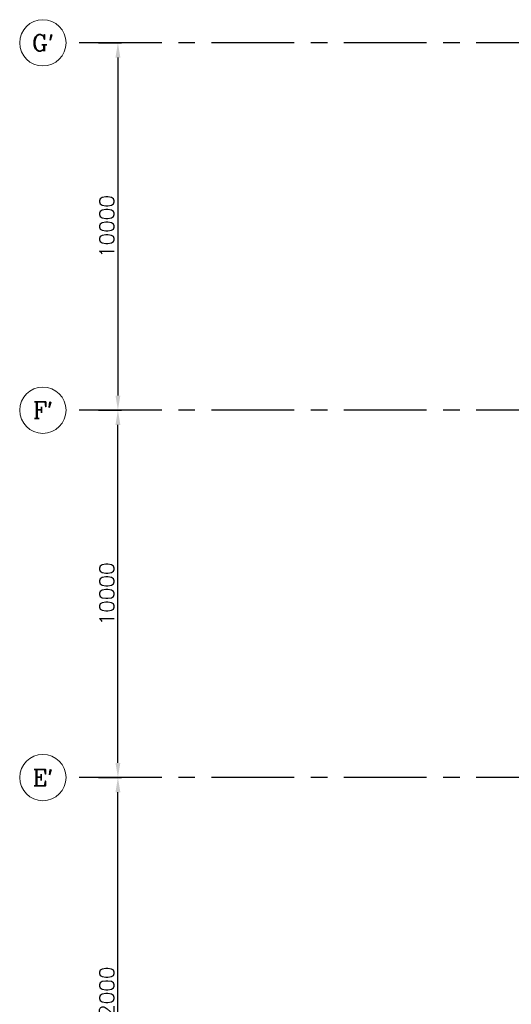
# Model space of a CAD drawing. Header units: inches. Extents: x 0 to 1544102, y 0 to 23144100.
# Tile 155 of 203: x 585710 to 599078, y 170914 to 197715. Entities that reach past the tile are written whole.
import ezdxf
from ezdxf.enums import TextEntityAlignment as Align

# ---------------------------------------------------------------- set-up
doc = ezdxf.new("R2010")
doc.units = ezdxf.units.IN
doc.header["$LTSCALE"] = 1800
doc.header["$MEASUREMENT"] = 0
doc.linetypes.add('CENTER', pattern=[2, 1.25, -0.25, 0.25, -0.25])
doc.layers.get('0').update_dxf_attribs({"color": 253})
for name, color, linetype, lineweight in [('CL', 8, 'CENTER', 15), ('DIM', 4, 'Continuous', 18), ('dimension line', 4, 'Continuous', 13)]:
    doc.layers.add(name, color=color, linetype=linetype, lineweight=lineweight)
doc.layers.add('GRID', color=251, linetype='CENTER')
doc.styles.add('COMPLEX', font='complex')
doc.styles.add('ROMANS', font='romans.shx')
doc.dimstyles.new('DIM100 x2', dxfattribs={"dimscale": 0, "dimtxt": 400, "dimasz": 400, "dimexe": 100, "dimexo": 100, "dimgap": 100, "dimtad": 1, "dimdec": 0, "dimzin": 13, "dimdsep": 46, "dimtxsty": 'ROMANS', "dimblk2": 'OBLIQUE', "dimcen": 100, "dimdle": 100, "dimclrd": 9, "dimclre": 9, "dimclrt": 4, "dimadec": 0, "dimazin": 0, "dimtfac": 1.1, "dimtdec": 0, "dimtix": 1, "dimtmove": 2, "dimatfit": 3, "dimfxl": 1, "dimtolj": 1, "dimtzin": 13, "dimarcsym": 0})

# ---------------------------------------------------------------- blocks, each defined once
blk = doc.blocks.new('*D828')
at = {"layer": 'dimension line', "color": 9, "lineweight": -2, "transparency": 16777216}
for p, q in [((587851, 177085), (588480, 177085)), ((588380, 165485), (588380, 176685)), ((587851, 165085), (588480, 165085))]:
    blk.add_line(p, q, dxfattribs=at)
at = {"layer": 'dimension line', "color": 9, "transparency": 16777216}
for points in [[(588314, 176685), (588447, 176685), (588380, 177085)], [(588314, 165485), (588447, 165485), (588380, 165085)]]:
    blk.add_solid(points, dxfattribs=at)
at = {"layer": 'dimension line', "color": 4, "transparency": 16777216, "insert": (588080, 171085), "char_height": 400, "attachment_point": 5, "rotation": 90, "style": 'ROMANS'}
blk.add_mtext('\\A1;12000', dxfattribs=at)
blk = doc.blocks.new('_Oblique')
at = {"color": 0, "linetype": 'ByBlock', "lineweight": -2}
blk.add_line((-0.5, -0.5), (0.5, 0.5), dxfattribs=at)
blk = doc.blocks.new('*D829')
at = {"layer": 'dimension line', "color": 9, "lineweight": -2, "transparency": 16777216}
for p, q in [((587851, 187085), (588480, 187085)), ((588380, 177485), (588380, 186685)), ((587851, 177085), (588480, 177085))]:
    blk.add_line(p, q, dxfattribs=at)
at = {"layer": 'dimension line', "color": 9, "transparency": 16777216}
for points in [[(588314, 186685), (588447, 186685), (588380, 187085)], [(588314, 177485), (588447, 177485), (588380, 177085)]]:
    blk.add_solid(points, dxfattribs=at)
at = {"layer": 'dimension line', "color": 4, "transparency": 16777216, "insert": (588080, 182085), "char_height": 400, "attachment_point": 5, "rotation": 90, "style": 'ROMANS'}
blk.add_mtext('\\A1;10000', dxfattribs=at)
blk = doc.blocks.new('*D830')
at = {"layer": 'dimension line', "color": 9, "lineweight": -2, "transparency": 16777216}
for p, q in [((587851, 197085), (588480, 197085)), ((588380, 196685), (588380, 187485)), ((587851, 187085), (588480, 187085))]:
    blk.add_line(p, q, dxfattribs=at)
at = {"layer": 'dimension line', "color": 9, "transparency": 16777216}
for points in [[(588314, 196685), (588447, 196685), (588380, 197085)], [(588314, 187485), (588447, 187485), (588380, 187085)]]:
    blk.add_solid(points, dxfattribs=at)
at = {"layer": 'dimension line', "color": 4, "transparency": 16777216, "insert": (588080, 192085), "char_height": 400, "attachment_point": 5, "rotation": 90, "style": 'ROMANS'}
blk.add_mtext('\\A1;10000', dxfattribs=at)
blk = doc.blocks.new('GRD')
at = {"layer": 'CL', "linetype": 'Continuous'}
blk.add_circle((0, 419.99985), 419.99985, dxfattribs=at)
at = {"layer": 'CL', "color": 4, "style": 'COMPLEX'}
blk.add_attdef('GRD', text='', height=300, dxfattribs=at).set_placement((0, 419.99985), align=Align.MIDDLE)

msp = doc.modelspace()

# ---------------------------------------------------------------- linework, layer by layer
at = {"layer": 'GRID'}
for p, q in [((625575.79, 197084.89), (587012.29, 197084.89)), ((625575.79, 187084.89), (587012.29, 187084.89)), ((625575.79, 177084.89), (587012.29, 177084.89))]:
    msp.add_line(p, q, dxfattribs=at)

# ---------------------------------------------------------------- block references
at = {"layer": 'DIM', "xscale": 1.5, "yscale": 1.5, "zscale": 1.5}
for p, values in [((586339.7, 196454.89), {'GRD': "G'"}), ((586339.7, 186454.89), {'GRD': "F'"}), ((586339.7, 176454.89), {'GRD': "E'"})]:
    msp.add_blockref('GRD', p, dxfattribs=at).add_auto_attribs(values)

# ---------------------------------------------------------------- dimensions: what is measured, and where the dimension line sits
at = {"layer": 'dimension line'}
for base, p1, p2, angle, picture, middle in [((588380.35, 187084.89), (587750.72, 197084.89), (587750.72, 187084.89), 270, '*D830', (588080.35, 192084.89)), ((588380.35, 187084.89), (587750.72, 177084.89), (587750.72, 187084.89), 90, '*D829', (588080.35, 182084.89)), ((588380.35, 177084.89), (587750.72, 165084.89), (587750.72, 177084.89), 90, '*D828', (588080.35, 171084.89))]:
    dim = msp.add_linear_dim(base=base, p1=p1, p2=p2, angle=angle, dimstyle='DIM100 x2', override={"dimscale": 1}, dxfattribs=at)
    dim.commit()
    dim.dimension.update_dxf_attribs({"geometry": picture, "text_midpoint": middle})

doc.saveas('drawing.dxf')
